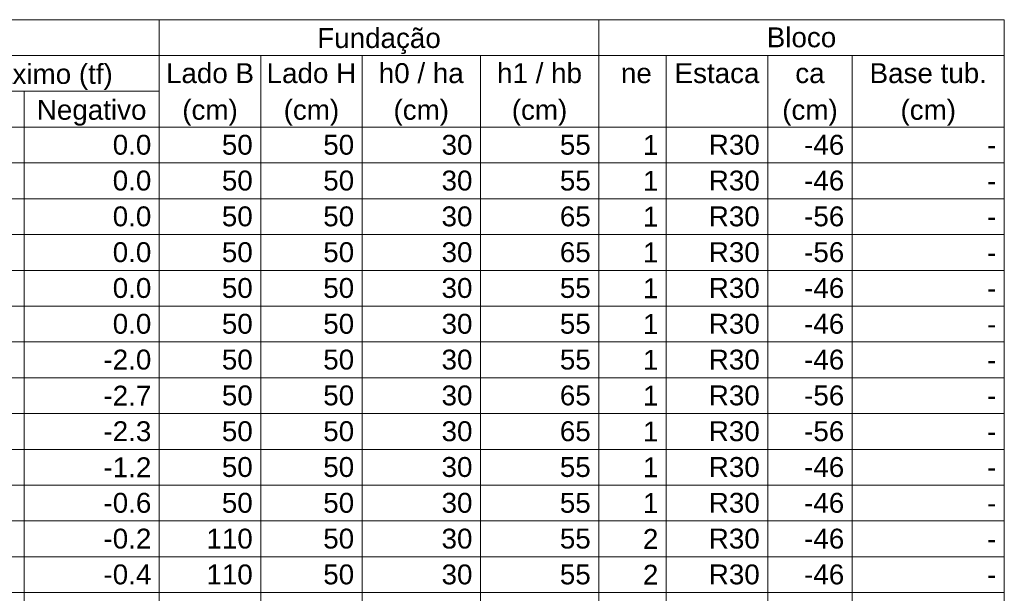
# Model space of a CAD drawing. Header units: millimetres. Extents: x 1434 to 2277, y -793 to -278.
# Tile 39 of 111: x 1584.56 to 1595.05, y -483.53 to -477.42. Entities that reach past the tile are written whole.
import ezdxf

# ---------------------------------------------------------------- set-up
doc = ezdxf.new("R2010")
doc.units = ezdxf.units.MM
doc.layers.add('LC-Tabelas', color=1, linetype='Continuous', lineweight=20)
doc.layers.add('LC-Textos das tabelas', color=250, linetype='Continuous', lineweight=5)
doc.styles.add('ARIAL', font='arial.ttf')

msp = doc.modelspace()

# ---------------------------------------------------------------- linework, layer by layer
at = {"layer": 'LC-Tabelas'}
for points in [[(1564.7479, -477.8017), (1564.7479, -477.4204), (1586.0513, -477.4204), (1586.0513, -477.8017), (1564.7479, -477.8017)], [(1586.0513, -477.8017), (1586.0513, -477.4204), (1590.7321, -477.4204), (1590.7321, -477.8017), (1586.0513, -477.8017)], [(1590.7321, -477.8017), (1590.7321, -477.4204), (1595.0528, -477.4204), (1595.0528, -477.8017), (1590.7321, -477.8017)], [(1583.1708, -478.1829), (1583.1708, -477.8017), (1586.0513, -477.8017), (1586.0513, -478.1829), (1583.1708, -478.1829)], [(1586.0513, -478.5641), (1586.0513, -477.8017), (1587.1315, -477.8017), (1587.1315, -478.5641), (1586.0513, -478.5641)], [(1587.1315, -478.5641), (1587.1315, -477.8017), (1588.2117, -477.8017), (1588.2117, -478.5641), (1587.1315, -478.5641)], [(1588.2117, -478.5641), (1588.2117, -477.8017), (1589.4719, -477.8017), (1589.4719, -478.5641), (1588.2117, -478.5641)], [(1589.4719, -478.5641), (1589.4719, -477.8017), (1590.7321, -477.8017), (1590.7321, -478.5641), (1589.4719, -478.5641)], [(1590.7321, -478.5641), (1590.7321, -477.8017), (1591.4522, -477.8017), (1591.4522, -478.5641), (1590.7321, -478.5641)], [(1591.4522, -478.5641), (1591.4522, -477.8017), (1592.5324, -477.8017), (1592.5324, -478.5641), (1591.4522, -478.5641)], [(1592.5324, -478.5641), (1592.5324, -477.8017), (1593.4326, -477.8017), (1593.4326, -478.5641), (1592.5324, -478.5641)], [(1593.4326, -478.5641), (1593.4326, -477.8017), (1595.0528, -477.8017), (1595.0528, -478.5641), (1593.4326, -478.5641)], [(1583.1708, -478.5641), (1583.1708, -478.1829), (1584.6111, -478.1829), (1584.6111, -478.5641), (1583.1708, -478.5641)], [(1584.6111, -478.5641), (1584.6111, -478.1829), (1586.0513, -478.1829), (1586.0513, -478.5641), (1584.6111, -478.5641)], [(1583.1708, -478.9454), (1583.1708, -478.5641), (1584.6111, -478.5641), (1584.6111, -478.9454), (1583.1708, -478.9454)], [(1584.6111, -478.9454), (1584.6111, -478.5641), (1586.0513, -478.5641), (1586.0513, -478.9454), (1584.6111, -478.9454)], [(1586.0513, -478.9454), (1586.0513, -478.5641), (1587.1315, -478.5641), (1587.1315, -478.9454), (1586.0513, -478.9454)], [(1587.1315, -478.9454), (1587.1315, -478.5641), (1588.2117, -478.5641), (1588.2117, -478.9454), (1587.1315, -478.9454)], [(1588.2117, -478.9454), (1588.2117, -478.5641), (1589.4719, -478.5641), (1589.4719, -478.9454), (1588.2117, -478.9454)], [(1589.4719, -478.9454), (1589.4719, -478.5641), (1590.7321, -478.5641), (1590.7321, -478.9454), (1589.4719, -478.9454)], [(1590.7321, -478.9454), (1590.7321, -478.5641), (1591.4522, -478.5641), (1591.4522, -478.9454), (1590.7321, -478.9454)], [(1591.4522, -478.9454), (1591.4522, -478.5641), (1592.5324, -478.5641), (1592.5324, -478.9454), (1591.4522, -478.9454)], [(1592.5324, -478.9454), (1592.5324, -478.5641), (1593.4326, -478.5641), (1593.4326, -478.9454), (1592.5324, -478.9454)], [(1593.4326, -478.9454), (1593.4326, -478.5641), (1595.0528, -478.5641), (1595.0528, -478.9454), (1593.4326, -478.9454)], [(1583.1708, -479.3266), (1583.1708, -478.9454), (1584.6111, -478.9454), (1584.6111, -479.3266), (1583.1708, -479.3266)], [(1584.6111, -479.3266), (1584.6111, -478.9454), (1586.0513, -478.9454), (1586.0513, -479.3266), (1584.6111, -479.3266)], [(1586.0513, -479.3266), (1586.0513, -478.9454), (1587.1315, -478.9454), (1587.1315, -479.3266), (1586.0513, -479.3266)], [(1587.1315, -479.3266), (1587.1315, -478.9454), (1588.2117, -478.9454), (1588.2117, -479.3266), (1587.1315, -479.3266)], [(1588.2117, -479.3266), (1588.2117, -478.9454), (1589.4719, -478.9454), (1589.4719, -479.3266), (1588.2117, -479.3266)], [(1589.4719, -479.3266), (1589.4719, -478.9454), (1590.7321, -478.9454), (1590.7321, -479.3266), (1589.4719, -479.3266)], [(1590.7321, -479.3266), (1590.7321, -478.9454), (1591.4522, -478.9454), (1591.4522, -479.3266), (1590.7321, -479.3266)], [(1591.4522, -479.3266), (1591.4522, -478.9454), (1592.5324, -478.9454), (1592.5324, -479.3266), (1591.4522, -479.3266)], [(1592.5324, -479.3266), (1592.5324, -478.9454), (1593.4326, -478.9454), (1593.4326, -479.3266), (1592.5324, -479.3266)], [(1593.4326, -479.3266), (1593.4326, -478.9454), (1595.0528, -478.9454), (1595.0528, -479.3266), (1593.4326, -479.3266)], [(1583.1708, -479.7079), (1583.1708, -479.3266), (1584.6111, -479.3266), (1584.6111, -479.7079), (1583.1708, -479.7079)], [(1584.6111, -479.7079), (1584.6111, -479.3266), (1586.0513, -479.3266), (1586.0513, -479.7079), (1584.6111, -479.7079)], [(1586.0513, -479.7079), (1586.0513, -479.3266), (1587.1315, -479.3266), (1587.1315, -479.7079), (1586.0513, -479.7079)], [(1587.1315, -479.7079), (1587.1315, -479.3266), (1588.2117, -479.3266), (1588.2117, -479.7079), (1587.1315, -479.7079)], [(1588.2117, -479.7079), (1588.2117, -479.3266), (1589.4719, -479.3266), (1589.4719, -479.7079), (1588.2117, -479.7079)], [(1589.4719, -479.7079), (1589.4719, -479.3266), (1590.7321, -479.3266), (1590.7321, -479.7079), (1589.4719, -479.7079)], [(1590.7321, -479.7079), (1590.7321, -479.3266), (1591.4522, -479.3266), (1591.4522, -479.7079), (1590.7321, -479.7079)], [(1591.4522, -479.7079), (1591.4522, -479.3266), (1592.5324, -479.3266), (1592.5324, -479.7079), (1591.4522, -479.7079)], [(1592.5324, -479.7079), (1592.5324, -479.3266), (1593.4326, -479.3266), (1593.4326, -479.7079), (1592.5324, -479.7079)], [(1593.4326, -479.7079), (1593.4326, -479.3266), (1595.0528, -479.3266), (1595.0528, -479.7079), (1593.4326, -479.7079)], [(1583.1708, -480.0891), (1583.1708, -479.7079), (1584.6111, -479.7079), (1584.6111, -480.0891), (1583.1708, -480.0891)], [(1584.6111, -480.0891), (1584.6111, -479.7079), (1586.0513, -479.7079), (1586.0513, -480.0891), (1584.6111, -480.0891)], [(1586.0513, -480.0891), (1586.0513, -479.7079), (1587.1315, -479.7079), (1587.1315, -480.0891), (1586.0513, -480.0891)], [(1587.1315, -480.0891), (1587.1315, -479.7079), (1588.2117, -479.7079), (1588.2117, -480.0891), (1587.1315, -480.0891)], [(1588.2117, -480.0891), (1588.2117, -479.7079), (1589.4719, -479.7079), (1589.4719, -480.0891), (1588.2117, -480.0891)], [(1589.4719, -480.0891), (1589.4719, -479.7079), (1590.7321, -479.7079), (1590.7321, -480.0891), (1589.4719, -480.0891)], [(1590.7321, -480.0891), (1590.7321, -479.7079), (1591.4522, -479.7079), (1591.4522, -480.0891), (1590.7321, -480.0891)], [(1591.4522, -480.0891), (1591.4522, -479.7079), (1592.5324, -479.7079), (1592.5324, -480.0891), (1591.4522, -480.0891)], [(1592.5324, -480.0891), (1592.5324, -479.7079), (1593.4326, -479.7079), (1593.4326, -480.0891), (1592.5324, -480.0891)], [(1593.4326, -480.0891), (1593.4326, -479.7079), (1595.0528, -479.7079), (1595.0528, -480.0891), (1593.4326, -480.0891)], [(1583.1708, -480.4703), (1583.1708, -480.0891), (1584.6111, -480.0891), (1584.6111, -480.4703), (1583.1708, -480.4703)], [(1584.6111, -480.4703), (1584.6111, -480.0891), (1586.0513, -480.0891), (1586.0513, -480.4703), (1584.6111, -480.4703)], [(1586.0513, -480.4703), (1586.0513, -480.0891), (1587.1315, -480.0891), (1587.1315, -480.4703), (1586.0513, -480.4703)], [(1587.1315, -480.4703), (1587.1315, -480.0891), (1588.2117, -480.0891), (1588.2117, -480.4703), (1587.1315, -480.4703)], [(1588.2117, -480.4703), (1588.2117, -480.0891), (1589.4719, -480.0891), (1589.4719, -480.4703), (1588.2117, -480.4703)], [(1589.4719, -480.4703), (1589.4719, -480.0891), (1590.7321, -480.0891), (1590.7321, -480.4703), (1589.4719, -480.4703)], [(1590.7321, -480.4703), (1590.7321, -480.0891), (1591.4522, -480.0891), (1591.4522, -480.4703), (1590.7321, -480.4703)], [(1591.4522, -480.4703), (1591.4522, -480.0891), (1592.5324, -480.0891), (1592.5324, -480.4703), (1591.4522, -480.4703)], [(1592.5324, -480.4703), (1592.5324, -480.0891), (1593.4326, -480.0891), (1593.4326, -480.4703), (1592.5324, -480.4703)], [(1593.4326, -480.4703), (1593.4326, -480.0891), (1595.0528, -480.0891), (1595.0528, -480.4703), (1593.4326, -480.4703)], [(1583.1708, -480.8516), (1583.1708, -480.4703), (1584.6111, -480.4703), (1584.6111, -480.8516), (1583.1708, -480.8516)], [(1584.6111, -480.8516), (1584.6111, -480.4703), (1586.0513, -480.4703), (1586.0513, -480.8516), (1584.6111, -480.8516)], [(1586.0513, -480.8516), (1586.0513, -480.4703), (1587.1315, -480.4703), (1587.1315, -480.8516), (1586.0513, -480.8516)], [(1587.1315, -480.8516), (1587.1315, -480.4703), (1588.2117, -480.4703), (1588.2117, -480.8516), (1587.1315, -480.8516)], [(1588.2117, -480.8516), (1588.2117, -480.4703), (1589.4719, -480.4703), (1589.4719, -480.8516), (1588.2117, -480.8516)], [(1589.4719, -480.8516), (1589.4719, -480.4703), (1590.7321, -480.4703), (1590.7321, -480.8516), (1589.4719, -480.8516)], [(1590.7321, -480.8516), (1590.7321, -480.4703), (1591.4522, -480.4703), (1591.4522, -480.8516), (1590.7321, -480.8516)], [(1591.4522, -480.8516), (1591.4522, -480.4703), (1592.5324, -480.4703), (1592.5324, -480.8516), (1591.4522, -480.8516)], [(1592.5324, -480.8516), (1592.5324, -480.4703), (1593.4326, -480.4703), (1593.4326, -480.8516), (1592.5324, -480.8516)], [(1593.4326, -480.8516), (1593.4326, -480.4703), (1595.0528, -480.4703), (1595.0528, -480.8516), (1593.4326, -480.8516)], [(1583.1708, -481.2328), (1583.1708, -480.8516), (1584.6111, -480.8516), (1584.6111, -481.2328), (1583.1708, -481.2328)], [(1584.6111, -481.2328), (1584.6111, -480.8516), (1586.0513, -480.8516), (1586.0513, -481.2328), (1584.6111, -481.2328)], [(1586.0513, -481.2328), (1586.0513, -480.8516), (1587.1315, -480.8516), (1587.1315, -481.2328), (1586.0513, -481.2328)], [(1587.1315, -481.2328), (1587.1315, -480.8516), (1588.2117, -480.8516), (1588.2117, -481.2328), (1587.1315, -481.2328)], [(1588.2117, -481.2328), (1588.2117, -480.8516), (1589.4719, -480.8516), (1589.4719, -481.2328), (1588.2117, -481.2328)], [(1589.4719, -481.2328), (1589.4719, -480.8516), (1590.7321, -480.8516), (1590.7321, -481.2328), (1589.4719, -481.2328)], [(1590.7321, -481.2328), (1590.7321, -480.8516), (1591.4522, -480.8516), (1591.4522, -481.2328), (1590.7321, -481.2328)], [(1591.4522, -481.2328), (1591.4522, -480.8516), (1592.5324, -480.8516), (1592.5324, -481.2328), (1591.4522, -481.2328)], [(1592.5324, -481.2328), (1592.5324, -480.8516), (1593.4326, -480.8516), (1593.4326, -481.2328), (1592.5324, -481.2328)], [(1593.4326, -481.2328), (1593.4326, -480.8516), (1595.0528, -480.8516), (1595.0528, -481.2328), (1593.4326, -481.2328)], [(1583.1708, -481.6141), (1583.1708, -481.2328), (1584.6111, -481.2328), (1584.6111, -481.6141), (1583.1708, -481.6141)], [(1584.6111, -481.6141), (1584.6111, -481.2328), (1586.0513, -481.2328), (1586.0513, -481.6141), (1584.6111, -481.6141)], [(1586.0513, -481.6141), (1586.0513, -481.2328), (1587.1315, -481.2328), (1587.1315, -481.6141), (1586.0513, -481.6141)], [(1587.1315, -481.6141), (1587.1315, -481.2328), (1588.2117, -481.2328), (1588.2117, -481.6141), (1587.1315, -481.6141)], [(1588.2117, -481.6141), (1588.2117, -481.2328), (1589.4719, -481.2328), (1589.4719, -481.6141), (1588.2117, -481.6141)], [(1589.4719, -481.6141), (1589.4719, -481.2328), (1590.7321, -481.2328), (1590.7321, -481.6141), (1589.4719, -481.6141)], [(1590.7321, -481.6141), (1590.7321, -481.2328), (1591.4522, -481.2328), (1591.4522, -481.6141), (1590.7321, -481.6141)], [(1591.4522, -481.6141), (1591.4522, -481.2328), (1592.5324, -481.2328), (1592.5324, -481.6141), (1591.4522, -481.6141)], [(1592.5324, -481.6141), (1592.5324, -481.2328), (1593.4326, -481.2328), (1593.4326, -481.6141), (1592.5324, -481.6141)], [(1593.4326, -481.6141), (1593.4326, -481.2328), (1595.0528, -481.2328), (1595.0528, -481.6141), (1593.4326, -481.6141)], [(1583.1708, -481.9953), (1583.1708, -481.6141), (1584.6111, -481.6141), (1584.6111, -481.9953), (1583.1708, -481.9953)], [(1584.6111, -481.9953), (1584.6111, -481.6141), (1586.0513, -481.6141), (1586.0513, -481.9953), (1584.6111, -481.9953)], [(1586.0513, -481.9953), (1586.0513, -481.6141), (1587.1315, -481.6141), (1587.1315, -481.9953), (1586.0513, -481.9953)], [(1587.1315, -481.9953), (1587.1315, -481.6141), (1588.2117, -481.6141), (1588.2117, -481.9953), (1587.1315, -481.9953)], [(1588.2117, -481.9953), (1588.2117, -481.6141), (1589.4719, -481.6141), (1589.4719, -481.9953), (1588.2117, -481.9953)], [(1589.4719, -481.9953), (1589.4719, -481.6141), (1590.7321, -481.6141), (1590.7321, -481.9953), (1589.4719, -481.9953)], [(1590.7321, -481.9953), (1590.7321, -481.6141), (1591.4522, -481.6141), (1591.4522, -481.9953), (1590.7321, -481.9953)], [(1591.4522, -481.9953), (1591.4522, -481.6141), (1592.5324, -481.6141), (1592.5324, -481.9953), (1591.4522, -481.9953)], [(1592.5324, -481.9953), (1592.5324, -481.6141), (1593.4326, -481.6141), (1593.4326, -481.9953), (1592.5324, -481.9953)], [(1593.4326, -481.9953), (1593.4326, -481.6141), (1595.0528, -481.6141), (1595.0528, -481.9953), (1593.4326, -481.9953)], [(1583.1708, -482.3765), (1583.1708, -481.9953), (1584.6111, -481.9953), (1584.6111, -482.3765), (1583.1708, -482.3765)], [(1584.6111, -482.3765), (1584.6111, -481.9953), (1586.0513, -481.9953), (1586.0513, -482.3765), (1584.6111, -482.3765)], [(1586.0513, -482.3765), (1586.0513, -481.9953), (1587.1315, -481.9953), (1587.1315, -482.3765), (1586.0513, -482.3765)], [(1587.1315, -482.3765), (1587.1315, -481.9953), (1588.2117, -481.9953), (1588.2117, -482.3765), (1587.1315, -482.3765)], [(1588.2117, -482.3765), (1588.2117, -481.9953), (1589.4719, -481.9953), (1589.4719, -482.3765), (1588.2117, -482.3765)], [(1589.4719, -482.3765), (1589.4719, -481.9953), (1590.7321, -481.9953), (1590.7321, -482.3765), (1589.4719, -482.3765)], [(1590.7321, -482.3765), (1590.7321, -481.9953), (1591.4522, -481.9953), (1591.4522, -482.3765), (1590.7321, -482.3765)], [(1591.4522, -482.3765), (1591.4522, -481.9953), (1592.5324, -481.9953), (1592.5324, -482.3765), (1591.4522, -482.3765)], [(1592.5324, -482.3765), (1592.5324, -481.9953), (1593.4326, -481.9953), (1593.4326, -482.3765), (1592.5324, -482.3765)], [(1593.4326, -482.3765), (1593.4326, -481.9953), (1595.0528, -481.9953), (1595.0528, -482.3765), (1593.4326, -482.3765)], [(1583.1708, -482.7578), (1583.1708, -482.3765), (1584.6111, -482.3765), (1584.6111, -482.7578), (1583.1708, -482.7578)], [(1584.6111, -482.7578), (1584.6111, -482.3765), (1586.0513, -482.3765), (1586.0513, -482.7578), (1584.6111, -482.7578)], [(1586.0513, -482.7578), (1586.0513, -482.3765), (1587.1315, -482.3765), (1587.1315, -482.7578), (1586.0513, -482.7578)], [(1587.1315, -482.7578), (1587.1315, -482.3765), (1588.2117, -482.3765), (1588.2117, -482.7578), (1587.1315, -482.7578)], [(1588.2117, -482.7578), (1588.2117, -482.3765), (1589.4719, -482.3765), (1589.4719, -482.7578), (1588.2117, -482.7578)], [(1589.4719, -482.7578), (1589.4719, -482.3765), (1590.7321, -482.3765), (1590.7321, -482.7578), (1589.4719, -482.7578)], [(1590.7321, -482.7578), (1590.7321, -482.3765), (1591.4522, -482.3765), (1591.4522, -482.7578), (1590.7321, -482.7578)], [(1591.4522, -482.7578), (1591.4522, -482.3765), (1592.5324, -482.3765), (1592.5324, -482.7578), (1591.4522, -482.7578)], [(1592.5324, -482.7578), (1592.5324, -482.3765), (1593.4326, -482.3765), (1593.4326, -482.7578), (1592.5324, -482.7578)], [(1593.4326, -482.7578), (1593.4326, -482.3765), (1595.0528, -482.3765), (1595.0528, -482.7578), (1593.4326, -482.7578)], [(1583.1708, -483.139), (1583.1708, -482.7578), (1584.6111, -482.7578), (1584.6111, -483.139), (1583.1708, -483.139)], [(1584.6111, -483.139), (1584.6111, -482.7578), (1586.0513, -482.7578), (1586.0513, -483.139), (1584.6111, -483.139)], [(1586.0513, -483.139), (1586.0513, -482.7578), (1587.1315, -482.7578), (1587.1315, -483.139), (1586.0513, -483.139)], [(1587.1315, -483.139), (1587.1315, -482.7578), (1588.2117, -482.7578), (1588.2117, -483.139), (1587.1315, -483.139)], [(1588.2117, -483.139), (1588.2117, -482.7578), (1589.4719, -482.7578), (1589.4719, -483.139), (1588.2117, -483.139)], [(1589.4719, -483.139), (1589.4719, -482.7578), (1590.7321, -482.7578), (1590.7321, -483.139), (1589.4719, -483.139)], [(1590.7321, -483.139), (1590.7321, -482.7578), (1591.4522, -482.7578), (1591.4522, -483.139), (1590.7321, -483.139)], [(1591.4522, -483.139), (1591.4522, -482.7578), (1592.5324, -482.7578), (1592.5324, -483.139), (1591.4522, -483.139)], [(1592.5324, -483.139), (1592.5324, -482.7578), (1593.4326, -482.7578), (1593.4326, -483.139), (1592.5324, -483.139)], [(1593.4326, -483.139), (1593.4326, -482.7578), (1595.0528, -482.7578), (1595.0528, -483.139), (1593.4326, -483.139)], [(1583.1708, -483.5203), (1583.1708, -483.139), (1584.6111, -483.139), (1584.6111, -483.5203), (1583.1708, -483.5203)], [(1584.6111, -483.5203), (1584.6111, -483.139), (1586.0513, -483.139), (1586.0513, -483.5203), (1584.6111, -483.5203)], [(1586.0513, -483.5203), (1586.0513, -483.139), (1587.1315, -483.139), (1587.1315, -483.5203), (1586.0513, -483.5203)], [(1587.1315, -483.5203), (1587.1315, -483.139), (1588.2117, -483.139), (1588.2117, -483.5203), (1587.1315, -483.5203)], [(1588.2117, -483.5203), (1588.2117, -483.139), (1589.4719, -483.139), (1589.4719, -483.5203), (1588.2117, -483.5203)], [(1589.4719, -483.5203), (1589.4719, -483.139), (1590.7321, -483.139), (1590.7321, -483.5203), (1589.4719, -483.5203)], [(1590.7321, -483.5203), (1590.7321, -483.139), (1591.4522, -483.139), (1591.4522, -483.5203), (1590.7321, -483.5203)], [(1591.4522, -483.5203), (1591.4522, -483.139), (1592.5324, -483.139), (1592.5324, -483.5203), (1591.4522, -483.5203)], [(1592.5324, -483.5203), (1592.5324, -483.139), (1593.4326, -483.139), (1593.4326, -483.5203), (1592.5324, -483.5203)], [(1593.4326, -483.5203), (1593.4326, -483.139), (1595.0528, -483.139), (1595.0528, -483.5203), (1593.4326, -483.5203)], [(1583.1708, -483.9015), (1583.1708, -483.5203), (1584.6111, -483.5203), (1584.6111, -483.9015), (1583.1708, -483.9015)], [(1584.6111, -483.9015), (1584.6111, -483.5203), (1586.0513, -483.5203), (1586.0513, -483.9015), (1584.6111, -483.9015)], [(1586.0513, -483.9015), (1586.0513, -483.5203), (1587.1315, -483.5203), (1587.1315, -483.9015), (1586.0513, -483.9015)], [(1587.1315, -483.9015), (1587.1315, -483.5203), (1588.2117, -483.5203), (1588.2117, -483.9015), (1587.1315, -483.9015)], [(1588.2117, -483.9015), (1588.2117, -483.5203), (1589.4719, -483.5203), (1589.4719, -483.9015), (1588.2117, -483.9015)], [(1589.4719, -483.9015), (1589.4719, -483.5203), (1590.7321, -483.5203), (1590.7321, -483.9015), (1589.4719, -483.9015)], [(1590.7321, -483.9015), (1590.7321, -483.5203), (1591.4522, -483.5203), (1591.4522, -483.9015), (1590.7321, -483.9015)], [(1591.4522, -483.9015), (1591.4522, -483.5203), (1592.5324, -483.5203), (1592.5324, -483.9015), (1591.4522, -483.9015)], [(1592.5324, -483.9015), (1592.5324, -483.5203), (1593.4326, -483.5203), (1593.4326, -483.9015), (1592.5324, -483.9015)], [(1593.4326, -483.9015), (1593.4326, -483.5203), (1595.0528, -483.5203), (1595.0528, -483.9015), (1593.4326, -483.9015)]]:
    msp.add_lwpolyline(points, close=True, dxfattribs=at)

# ---------------------------------------------------------------- texts
at = {"layer": 'LC-Textos das tabelas', "linetype": 'Continuous', "char_height": 0.2118, "line_spacing_factor": 0.798, "style": 'ARIAL'}
for s, insert, width, attachment_point in [('Bloco', (1592.8925, -477.7169), 1.484062, 8), ('Fundação', (1588.3918, -477.7867), 2.638751, 8), ('Fy Máximo (tf)', (1584.6108, -478.1677), 3.790254, 8), ('Lado B', (1586.5914, -478.0982), 1.880353, 8), ('Lado H', (1587.6716, -478.0982), 1.913088, 8), ('h0 / ha', (1588.8418, -478.0982), 1.814305, 8), ('h1 / hb', (1590.102, -478.0982), 1.814305, 8), ('Estaca', (1591.9923, -478.0982), 1.813725, 8), ('Base tub.', (1594.2427, -478.0982), 2.506655, 8), (' ne ', (1591.0922, -478.0982), 0.989568, 8), ('ca', (1592.9825, -478.0982), 0.626591, 8), ('Negativo', (1585.3308, -478.5497), 2.341533, 8), ('(cm)', (1586.5918, -478.5497), 1.185975, 8), ('(cm)', (1587.6718, -478.5497), 1.185975, 8), ('(cm)', (1588.8418, -478.5497), 1.185975, 8), ('(cm)', (1590.1018, -478.5497), 1.185975, 8), ('(cm)', (1592.9828, -478.5497), 1.185975, 8), ('(cm)', (1594.2428, -478.5497), 1.185975, 8), (' 0.0 ', (1585.9666, -478.8607), 1.154399, 9), (' 50 ', (1587.0468, -478.8607), 0.989568, 9), (' 50 ', (1588.127, -478.8607), 0.989568, 9), (' 30 ', (1589.3872, -478.8607), 0.989568, 9), (' 55 ', (1590.6474, -478.8607), 0.989568, 9), (' 1 ', (1591.3675, -478.8607), 0.659615, 9), (' R30 ', (1592.4477, -478.8607), 1.418014, 9), (' -46 ', (1593.3478, -478.8607), 1.187134, 9), (' - ', (1594.9681, -478.8607), 0.527229, 9), (' 0.0 ', (1585.9666, -479.2419), 1.154399, 9), (' 50 ', (1587.0468, -479.2419), 0.989568, 9), (' 50 ', (1588.127, -479.2419), 0.989568, 9), (' 30 ', (1589.3872, -479.2419), 0.989568, 9), (' 55 ', (1590.6474, -479.2419), 0.989568, 9), (' 1 ', (1591.3675, -479.2419), 0.659615, 9), (' R30 ', (1592.4477, -479.2419), 1.418014, 9), (' -46 ', (1593.3478, -479.2419), 1.187134, 9), (' - ', (1594.9681, -479.2419), 0.527229, 9), (' 0.0 ', (1585.9666, -479.6231), 1.154399, 9), (' 50 ', (1587.0468, -479.6231), 0.989568, 9), (' 50 ', (1588.127, -479.6231), 0.989568, 9), (' 30 ', (1589.3872, -479.6231), 0.989568, 9), (' 65 ', (1590.6474, -479.6231), 0.989568, 9), (' 1 ', (1591.3675, -479.6231), 0.659615, 9), (' R30 ', (1592.4477, -479.6231), 1.418014, 9), (' -56 ', (1593.3478, -479.6231), 1.187134, 9), (' - ', (1594.9681, -479.6231), 0.527229, 9), (' 0.0 ', (1585.9666, -480.0044), 1.154399, 9), (' 50 ', (1587.0468, -480.0044), 0.989568, 9), (' 50 ', (1588.127, -480.0044), 0.989568, 9), (' 30 ', (1589.3872, -480.0044), 0.989568, 9), (' 65 ', (1590.6474, -480.0044), 0.989568, 9), (' 1 ', (1591.3675, -480.0044), 0.659615, 9), (' R30 ', (1592.4477, -480.0044), 1.418014, 9), (' -56 ', (1593.3478, -480.0044), 1.187134, 9), (' - ', (1594.9681, -480.0044), 0.527229, 9), (' 0.0 ', (1585.9666, -480.3856), 1.154399, 9), (' 50 ', (1587.0468, -480.3856), 0.989568, 9), (' 50 ', (1588.127, -480.3856), 0.989568, 9), (' 30 ', (1589.3872, -480.3856), 0.989568, 9), (' 55 ', (1590.6474, -480.3856), 0.989568, 9), (' 1 ', (1591.3675, -480.3856), 0.659615, 9), (' R30 ', (1592.4477, -480.3856), 1.418014, 9), (' -46 ', (1593.3478, -480.3856), 1.187134, 9), (' - ', (1594.9681, -480.3856), 0.527229, 9), (' 0.0 ', (1585.9666, -480.7669), 1.154399, 9), (' 50 ', (1587.0468, -480.7669), 0.989568, 9), (' 50 ', (1588.127, -480.7669), 0.989568, 9), (' 30 ', (1589.3872, -480.7669), 0.989568, 9), (' 55 ', (1590.6474, -480.7669), 0.989568, 9), (' 1 ', (1591.3675, -480.7669), 0.659615, 9), (' R30 ', (1592.4477, -480.7669), 1.418014, 9), (' -46 ', (1593.3478, -480.7669), 1.187134, 9), (' - ', (1594.9681, -480.7669), 0.527229, 9), (' -2.0 ', (1585.9666, -481.1481), 1.351965, 9), (' 50 ', (1587.0468, -481.1481), 0.989568, 9), (' 50 ', (1588.127, -481.1481), 0.989568, 9), (' 30 ', (1589.3872, -481.1481), 0.989568, 9), (' 55 ', (1590.6474, -481.1481), 0.989568, 9), (' 1 ', (1591.3675, -481.1481), 0.659615, 9), (' R30 ', (1592.4477, -481.1481), 1.418014, 9), (' -46 ', (1593.3478, -481.1481), 1.187134, 9), (' - ', (1594.9681, -481.1481), 0.527229, 9), (' -2.7 ', (1585.9666, -481.5293), 1.351965, 9), (' 50 ', (1587.0468, -481.5293), 0.989568, 9), (' 50 ', (1588.127, -481.5293), 0.989568, 9), (' 30 ', (1589.3872, -481.5293), 0.989568, 9), (' 65 ', (1590.6474, -481.5293), 0.989568, 9), (' 1 ', (1591.3675, -481.5293), 0.659615, 9), (' R30 ', (1592.4477, -481.5293), 1.418014, 9), (' -56 ', (1593.3478, -481.5293), 1.187134, 9), (' - ', (1594.9681, -481.5293), 0.527229, 9), (' -2.3 ', (1585.9666, -481.9106), 1.351965, 9), (' 50 ', (1587.0468, -481.9106), 0.989568, 9), (' 50 ', (1588.127, -481.9106), 0.989568, 9), (' 30 ', (1589.3872, -481.9106), 0.989568, 9), (' 65 ', (1590.6474, -481.9106), 0.989568, 9), (' 1 ', (1591.3675, -481.9106), 0.659615, 9), (' R30 ', (1592.4477, -481.9106), 1.418014, 9), (' -56 ', (1593.3478, -481.9106), 1.187134, 9), (' - ', (1594.9681, -481.9106), 0.527229, 9), (' -1.2 ', (1585.9666, -482.2918), 1.351965, 9), (' 50 ', (1587.0468, -482.2918), 0.989568, 9), (' 50 ', (1588.127, -482.2918), 0.989568, 9), (' 30 ', (1589.3872, -482.2918), 0.989568, 9), (' 55 ', (1590.6474, -482.2918), 0.989568, 9), (' 1 ', (1591.3675, -482.2918), 0.659615, 9), (' R30 ', (1592.4477, -482.2918), 1.418014, 9), (' -46 ', (1593.3478, -482.2918), 1.187134, 9), (' - ', (1594.9681, -482.2918), 0.527229, 9), (' -0.6 ', (1585.9666, -482.6731), 1.351965, 9), (' 50 ', (1587.0468, -482.6731), 0.989568, 9), (' 50 ', (1588.127, -482.6731), 0.989568, 9), (' 30 ', (1589.3872, -482.6731), 0.989568, 9), (' 55 ', (1590.6474, -482.6731), 0.989568, 9), (' 1 ', (1591.3675, -482.6731), 0.659615, 9), (' R30 ', (1592.4477, -482.6731), 1.418014, 9), (' -46 ', (1593.3478, -482.6731), 1.187134, 9), (' - ', (1594.9681, -482.6731), 0.527229, 9), (' -0.2 ', (1585.9666, -483.0543), 1.351965, 9), (' 110 ', (1587.0468, -483.0543), 1.319521, 9), (' 50 ', (1588.127, -483.0543), 0.989568, 9), (' 30 ', (1589.3872, -483.0543), 0.989568, 9), (' 55 ', (1590.6474, -483.0543), 0.989568, 9), (' 2 ', (1591.3675, -483.0543), 0.659615, 9), (' R30 ', (1592.4477, -483.0543), 1.418014, 9), (' -46 ', (1593.3478, -483.0543), 1.187134, 9), (' - ', (1594.9681, -483.0543), 0.527229, 9), (' -0.4 ', (1585.9666, -483.4355), 1.351965, 9), (' 110 ', (1587.0468, -483.4355), 1.319521, 9), (' 50 ', (1588.127, -483.4355), 0.989568, 9), (' 30 ', (1589.3872, -483.4355), 0.989568, 9), (' 55 ', (1590.6474, -483.4355), 0.989568, 9), (' 2 ', (1591.3675, -483.4355), 0.659615, 9), (' R30 ', (1592.4477, -483.4355), 1.418014, 9), (' -46 ', (1593.3478, -483.4355), 1.187134, 9), (' - ', (1594.9681, -483.4355), 0.527229, 9)]:
    msp.add_mtext(s, dxfattribs=dict(at, insert=insert, width=width, attachment_point=attachment_point))

doc.saveas('drawing.dxf')
